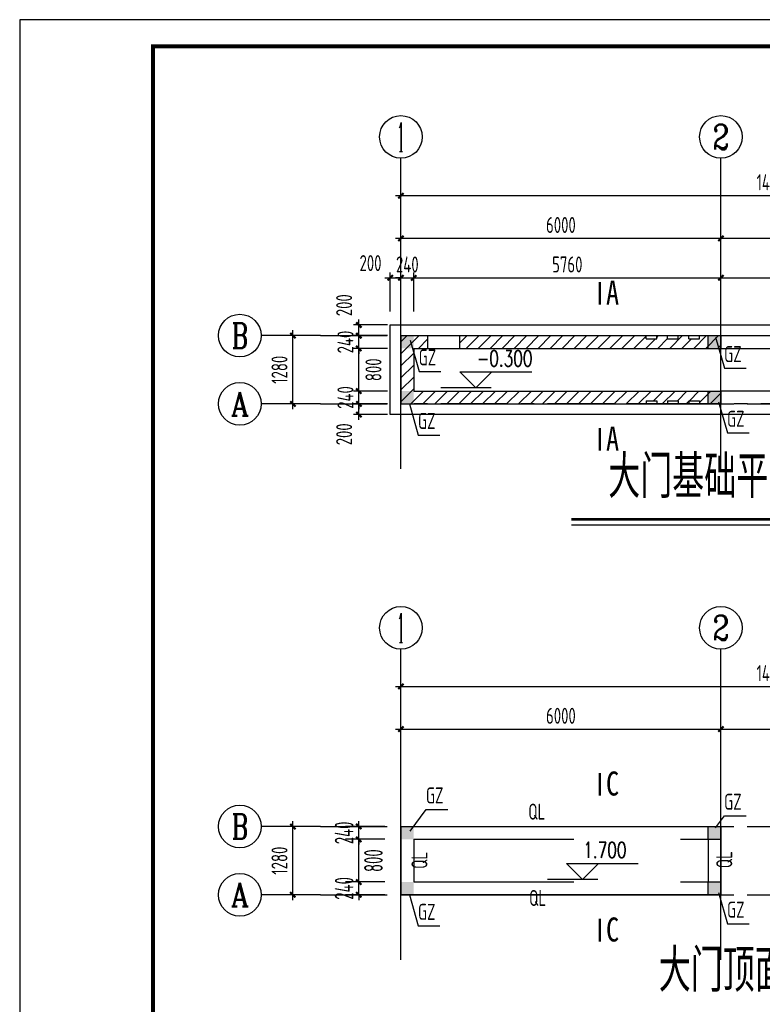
# Model space of a CAD drawing. Extents: x 4550910 to 19796140, y 148416 to 4611575.
# Tile 9 of 49: x 9731311 to 9745237, y 2015835 to 2034292. Entities that reach past the tile are written whole.
import ezdxf
from ezdxf.enums import TextEntityAlignment as Align

# ---------------------------------------------------------------- set-up
doc = ezdxf.new("R2010")
doc.units = 0
doc.header["$LTSCALE"] = 1000
for name, pattern in [('3', [5, 3, -2]), ('CENTER', [2, 1.25, -0.25, 0.25, -0.25]), ('DOTE', [2.42, 2, -0.2, 0.02, -0.2])]:
    doc.linetypes.add(name, pattern=pattern)
doc.layers.get('0').update_dxf_attribs({"linetype": 'CONTINUOUS'})
doc.layers.get('Defpoints').update_dxf_attribs({"linetype": 'CONTINUOUS'})
for name, color, linetype in [('AXIS', 8, 'CENTER'), ('AXIS_DIM', 3, 'CONTINUOUS'), ('DIM_ELEV', 3, 'CONTINUOUS'), ('DOTE', 8, 'DOTE'), ('NUM', 7, 'CONTINUOUS'), ('PUB_DIM', 94, 'CONTINUOUS'), ('PUB_TEXT', 7, 'CONTINUOUS'), ('TEXT', 7, 'CONTINUOUS'), ('THIN', 7, 'CONTINUOUS'), ('WALL', 2, 'CONTINUOUS'), ('图框', 7, 'CONTINUOUS'), ('梁虚线', 134, '3')]:
    doc.layers.add(name, color=color, linetype=linetype)
doc.styles.add('_TCH_AXIS', font='COMPLEX', dxfattribs={"bigfont": 'GBCBIG'})
doc.styles.add('_TCH_DIM', font='SIMPLEX', dxfattribs={"bigfont": 'GBCBIG'})
doc.styles.add('DIM_FONT', font='tssdeng2.shx', dxfattribs={"width": 0.6, "bigfont": 'hztxt.shx'})
doc.styles.add('TSSD_Dimension', font='Tssdeng.shx', dxfattribs={"width": 0.7, "bigfont": 'hztxt.shx'})
doc.styles.add('TSSD_Label', font='Tssdeng.shx', dxfattribs={"width": 0.7, "bigfont": 'hztxt.shx'})
doc.styles.add('TSSD_Norm', font='Tssdeng.shx', dxfattribs={"bigfont": 'hztxt.shx'})
doc.styles.add('宋体', font='SimSun.ttf')
doc.dimstyles.new('_TCH_ARCH&&100', dxfattribs={"dimtxt": 350, "dimasz": 100, "dimexe": 250, "dimexo": 300, "dimgap": 100, "dimtad": 1, "dimdec": 0, "dimzin": 0, "dimdsep": 46, "dimtxsty": 'DIM_FONT', "dimblk": 'ARCHTICK', "dimcen": 0.09, "dimclrt": 7, "dimazin": 2, "dimtfac": 1, "dimtdec": 0, "dimtix": 1, "dimtmove": 2, "dimatfit": 3, "dimfxl": 0, "dimtolj": 1, "dimtzin": 0, "dimarcsym": 0})
doc.dimstyles.new('TSSD_100_100', dxfattribs={"dimtxt": 300, "dimasz": 100, "dimexe": 100, "dimexo": 250, "dimgap": 100, "dimtad": 1, "dimdec": 0, "dimzin": 0, "dimdsep": 46, "dimtxsty": 'TSSD_Dimension', "dimblk": 'ARCHTICK', "dimcen": 0, "dimdle": 100, "dimclrt": 7, "dimadec": 0, "dimazin": 0, "dimtfac": 1, "dimtdec": 0, "dimtix": 1, "dimtmove": 2, "dimatfit": 3, "dimfxl": 0, "dimtolj": 1, "dimtzin": 0, "dimarcsym": 0})

# ---------------------------------------------------------------- blocks, each defined once
blk = doc.blocks.new('_ArchTick')
at = {"color": 0, "linetype": 'ByBlock', "const_width": 0.4}
blk.add_lwpolyline([(-0.5, -0.5), (0.5, 0.5)], dxfattribs=at)
blk = doc.blocks.new('*D447')
at = {"layer": 'AXIS_DIM', "color": 0, "lineweight": -2, "transparency": 16777216}
for p, q in [((9738460, 2029620), (9738460, 2030294)), ((9744460, 2029620), (9744460, 2030294)), ((9738360, 2030194), (9744560, 2030194))]:
    blk.add_line(p, q, dxfattribs=at)
at = {"layer": 'Defpoints', "color": 0, "transparency": 16777216}
for p in [(9744460, 2030194), (9738460, 2029370), (9744460, 2029370)]:
    blk.add_point(p, dxfattribs=at)
at = {"layer": 'AXIS_DIM', "color": 0, "lineweight": -2, "transparency": 16777216, "xscale": 100, "yscale": 100, "zscale": 100, "rotation": 180}
blk.add_blockref('_ArchTick', (9738460, 2030194), dxfattribs=at)
at = {"layer": 'AXIS_DIM', "color": 0, "lineweight": -2, "transparency": 16777216, "xscale": 100, "yscale": 100, "zscale": 100}
blk.add_blockref('_ArchTick', (9744460, 2030194), dxfattribs=at)
at = {"layer": 'AXIS_DIM', "color": 7, "transparency": 16777216, "insert": (9741460, 2030444), "char_height": 300, "attachment_point": 5, "style": 'TSSD_Dimension'}
blk.add_mtext('\\A1;6000', dxfattribs=at)
blk = doc.blocks.new('*D448')
at = {"layer": 'AXIS_DIM', "color": 0, "lineweight": -2, "transparency": 16777216}
for p, q in [((9744460, 2029620), (9744460, 2030294)), ((9751460, 2029620), (9751460, 2030294)), ((9744360, 2030194), (9751560, 2030194))]:
    blk.add_line(p, q, dxfattribs=at)
at = {"layer": 'Defpoints', "color": 0, "transparency": 16777216}
for p in [(9751460, 2030194), (9744460, 2029370), (9751460, 2029370)]:
    blk.add_point(p, dxfattribs=at)
at = {"layer": 'AXIS_DIM', "color": 0, "lineweight": -2, "transparency": 16777216, "xscale": 100, "yscale": 100, "zscale": 100, "rotation": 180}
blk.add_blockref('_ArchTick', (9744460, 2030194), dxfattribs=at)
at = {"layer": 'AXIS_DIM', "color": 0, "lineweight": -2, "transparency": 16777216, "xscale": 100, "yscale": 100, "zscale": 100}
blk.add_blockref('_ArchTick', (9751460, 2030194), dxfattribs=at)
at = {"layer": 'AXIS_DIM', "color": 7, "transparency": 16777216, "insert": (9747960, 2030444), "char_height": 300, "attachment_point": 5, "style": 'TSSD_Dimension'}
blk.add_mtext('\\A1;7000', dxfattribs=at)
blk = doc.blocks.new('*D394')
at = {"layer": 'AXIS_DIM', "color": 0, "lineweight": -2, "transparency": 16777216}
for p, q in [((9736433, 2026990), (9736433, 2028470)), ((9736701, 2028370), (9736333, 2028370)), ((9736701, 2027090), (9736333, 2027090))]:
    blk.add_line(p, q, dxfattribs=at)
at = {"layer": 'Defpoints', "color": 0, "transparency": 16777216}
for p in [(9736433, 2028370), (9736951, 2028370), (9736951, 2027090)]:
    blk.add_point(p, dxfattribs=at)
at = {"layer": 'AXIS_DIM', "color": 0, "lineweight": -2, "transparency": 16777216, "xscale": 100, "yscale": 100, "zscale": 100}
for p, rotation in [((9736433, 2028370), 90), ((9736433, 2027090), 270)]:
    blk.add_blockref('_ArchTick', p, dxfattribs=dict(at, rotation=rotation))
at = {"layer": 'AXIS_DIM', "color": 7, "transparency": 16777216, "insert": (9736183, 2027730), "char_height": 300, "attachment_point": 5, "rotation": 90, "style": 'TSSD_Dimension'}
blk.add_mtext('\\A1;1280', dxfattribs=at)
blk = doc.blocks.new('*D395')
at = {"layer": 'AXIS_DIM', "color": 0, "lineweight": -2, "transparency": 16777216}
for p, q in [((9738460, 2029620), (9738460, 2031094)), ((9752460, 2029620), (9752460, 2031094)), ((9738360, 2030994), (9752560, 2030994))]:
    blk.add_line(p, q, dxfattribs=at)
at = {"layer": 'Defpoints', "color": 0, "transparency": 16777216}
for p in [(9752460, 2030994), (9738460, 2029370), (9752460, 2029370)]:
    blk.add_point(p, dxfattribs=at)
at = {"layer": 'AXIS_DIM', "color": 0, "lineweight": -2, "transparency": 16777216, "xscale": 100, "yscale": 100, "zscale": 100, "rotation": 180}
blk.add_blockref('_ArchTick', (9738460, 2030994), dxfattribs=at)
at = {"layer": 'AXIS_DIM', "color": 0, "lineweight": -2, "transparency": 16777216, "xscale": 100, "yscale": 100, "zscale": 100}
blk.add_blockref('_ArchTick', (9752460, 2030994), dxfattribs=at)
at = {"layer": 'AXIS_DIM', "color": 7, "transparency": 16777216, "insert": (9745460, 2031244), "char_height": 300, "attachment_point": 5, "style": 'TSSD_Dimension'}
blk.add_mtext('\\A1;14000', dxfattribs=at)
blk = doc.blocks.new('*D371')
at = {"layer": 'AXIS_DIM', "color": 0, "lineweight": -2, "transparency": 16777216}
for p, q in [((9738460, 2020418), (9738460, 2021093)), ((9744460, 2020418), (9744460, 2021093)), ((9738360, 2020993), (9744560, 2020993))]:
    blk.add_line(p, q, dxfattribs=at)
at = {"layer": 'Defpoints', "color": 0, "transparency": 16777216}
for p in [(9744460, 2020993), (9738460, 2020168), (9744460, 2020168)]:
    blk.add_point(p, dxfattribs=at)
at = {"layer": 'AXIS_DIM', "color": 0, "lineweight": -2, "transparency": 16777216, "xscale": 100, "yscale": 100, "zscale": 100, "rotation": 180}
blk.add_blockref('_ArchTick', (9738460, 2020993), dxfattribs=at)
at = {"layer": 'AXIS_DIM', "color": 0, "lineweight": -2, "transparency": 16777216, "xscale": 100, "yscale": 100, "zscale": 100}
blk.add_blockref('_ArchTick', (9744460, 2020993), dxfattribs=at)
at = {"layer": 'AXIS_DIM', "color": 7, "transparency": 16777216, "insert": (9741460, 2021243), "char_height": 300, "attachment_point": 5, "style": 'TSSD_Dimension'}
blk.add_mtext('\\A1;6000', dxfattribs=at)
blk = doc.blocks.new('*D372')
at = {"layer": 'AXIS_DIM', "color": 0, "lineweight": -2, "transparency": 16777216}
for p, q in [((9744460, 2020418), (9744460, 2021093)), ((9751460, 2020418), (9751460, 2021093)), ((9744360, 2020993), (9751560, 2020993))]:
    blk.add_line(p, q, dxfattribs=at)
at = {"layer": 'Defpoints', "color": 0, "transparency": 16777216}
for p in [(9751460, 2020993), (9744460, 2020168), (9751460, 2020168)]:
    blk.add_point(p, dxfattribs=at)
at = {"layer": 'AXIS_DIM', "color": 0, "lineweight": -2, "transparency": 16777216, "xscale": 100, "yscale": 100, "zscale": 100, "rotation": 180}
blk.add_blockref('_ArchTick', (9744460, 2020993), dxfattribs=at)
at = {"layer": 'AXIS_DIM', "color": 0, "lineweight": -2, "transparency": 16777216, "xscale": 100, "yscale": 100, "zscale": 100}
blk.add_blockref('_ArchTick', (9751460, 2020993), dxfattribs=at)
at = {"layer": 'AXIS_DIM', "color": 7, "transparency": 16777216, "insert": (9747960, 2021243), "char_height": 300, "attachment_point": 5, "style": 'TSSD_Dimension'}
blk.add_mtext('\\A1;7000', dxfattribs=at)
blk = doc.blocks.new('*D375')
at = {"layer": 'AXIS_DIM', "color": 0, "lineweight": -2, "transparency": 16777216}
for p, q in [((9736433, 2017788), (9736433, 2019268)), ((9736701, 2019168), (9736333, 2019168)), ((9736701, 2017888), (9736333, 2017888))]:
    blk.add_line(p, q, dxfattribs=at)
at = {"layer": 'Defpoints', "color": 0, "transparency": 16777216}
for p in [(9736433, 2019168), (9736951, 2019168), (9736951, 2017888)]:
    blk.add_point(p, dxfattribs=at)
at = {"layer": 'AXIS_DIM', "color": 0, "lineweight": -2, "transparency": 16777216, "xscale": 100, "yscale": 100, "zscale": 100}
for p, rotation in [((9736433, 2019168), 90), ((9736433, 2017888), 270)]:
    blk.add_blockref('_ArchTick', p, dxfattribs=dict(at, rotation=rotation))
at = {"layer": 'AXIS_DIM', "color": 7, "transparency": 16777216, "insert": (9736183, 2018528), "char_height": 300, "attachment_point": 5, "rotation": 90, "style": 'TSSD_Dimension'}
blk.add_mtext('\\A1;1280', dxfattribs=at)
blk = doc.blocks.new('*D376')
at = {"layer": 'AXIS_DIM', "color": 0, "lineweight": -2, "transparency": 16777216}
for p, q in [((9738460, 2020418), (9738460, 2021893)), ((9752460, 2020418), (9752460, 2021893)), ((9738360, 2021793), (9752560, 2021793))]:
    blk.add_line(p, q, dxfattribs=at)
at = {"layer": 'Defpoints', "color": 0, "transparency": 16777216}
for p in [(9752460, 2021793), (9738460, 2020168), (9752460, 2020168)]:
    blk.add_point(p, dxfattribs=at)
at = {"layer": 'AXIS_DIM', "color": 0, "lineweight": -2, "transparency": 16777216, "xscale": 100, "yscale": 100, "zscale": 100, "rotation": 180}
blk.add_blockref('_ArchTick', (9738460, 2021793), dxfattribs=at)
at = {"layer": 'AXIS_DIM', "color": 0, "lineweight": -2, "transparency": 16777216, "xscale": 100, "yscale": 100, "zscale": 100}
blk.add_blockref('_ArchTick', (9752460, 2021793), dxfattribs=at)
at = {"layer": 'AXIS_DIM', "color": 7, "transparency": 16777216, "insert": (9745460, 2022043), "char_height": 300, "attachment_point": 5, "style": 'TSSD_Dimension'}
blk.add_mtext('\\A1;14000', dxfattribs=at)
blk = doc.blocks.new('*D377')
at = {"layer": 'Defpoints', "color": 0, "linetype": 'Continuous', "transparency": 16777216}
for p in [(9737670, 2018128), (9738460, 2018128), (9738460, 2017888)]:
    blk.add_point(p, dxfattribs=at)
at = {"layer": 'PUB_DIM', "color": 0, "linetype": 'Continuous', "lineweight": -2, "transparency": 16777216}
for p, q in [((9738160, 2018128), (9737420, 2018128)), ((9737670, 2018128), (9737670, 2018228)), ((9737670, 2017888), (9737670, 2018128)), ((9738160, 2017888), (9737420, 2017888)), ((9737670, 2017888), (9737670, 2017788))]:
    blk.add_line(p, q, dxfattribs=at)
at = {"layer": 'PUB_DIM', "color": 0, "linetype": 'Continuous', "lineweight": -2, "transparency": 16777216, "xscale": 100, "yscale": 100, "zscale": 100}
for p, rotation in [((9737670, 2018128), 270), ((9737670, 2017888), 90)]:
    blk.add_blockref('_ArchTick', p, dxfattribs=dict(at, rotation=rotation))
at = {"layer": 'PUB_DIM', "color": 7, "linetype": 'Continuous', "transparency": 16777216, "insert": (9737395, 2018008), "char_height": 350, "attachment_point": 5, "rotation": 90, "style": 'DIM_FONT'}
blk.add_mtext('\\A1;240', dxfattribs=at)
blk = doc.blocks.new('*D378')
at = {"layer": 'Defpoints', "color": 0, "linetype": 'Continuous', "transparency": 16777216}
for p in [(9737670, 2018928), (9738460, 2018928), (9738460, 2018128)]:
    blk.add_point(p, dxfattribs=at)
at = {"layer": 'PUB_DIM', "color": 0, "linetype": 'Continuous', "lineweight": -2, "transparency": 16777216}
for p, q in [((9738160, 2018928), (9737420, 2018928)), ((9737670, 2018128), (9737670, 2018928)), ((9738160, 2018128), (9737420, 2018128))]:
    blk.add_line(p, q, dxfattribs=at)
at = {"layer": 'PUB_DIM', "color": 0, "linetype": 'Continuous', "lineweight": -2, "transparency": 16777216, "xscale": 100, "yscale": 100, "zscale": 100}
for p, rotation in [((9737670, 2018928), 90), ((9737670, 2018128), 270)]:
    blk.add_blockref('_ArchTick', p, dxfattribs=dict(at, rotation=rotation))
at = {"layer": 'PUB_DIM', "color": 7, "linetype": 'Continuous', "transparency": 16777216, "insert": (9737945, 2018528), "char_height": 350, "attachment_point": 5, "rotation": 90, "style": 'DIM_FONT'}
blk.add_mtext('\\A1;800', dxfattribs=at)
blk = doc.blocks.new('*D379')
at = {"layer": 'Defpoints', "color": 0, "linetype": 'Continuous', "transparency": 16777216}
for p in [(9737670, 2019168), (9738460, 2019168), (9738460, 2018928)]:
    blk.add_point(p, dxfattribs=at)
at = {"layer": 'PUB_DIM', "color": 0, "linetype": 'Continuous', "lineweight": -2, "transparency": 16777216}
for p, q in [((9737670, 2019168), (9737670, 2019268)), ((9738160, 2019168), (9737420, 2019168)), ((9737670, 2018928), (9737670, 2019168)), ((9738160, 2018928), (9737420, 2018928)), ((9737670, 2018928), (9737670, 2018828))]:
    blk.add_line(p, q, dxfattribs=at)
at = {"layer": 'PUB_DIM', "color": 0, "linetype": 'Continuous', "lineweight": -2, "transparency": 16777216, "xscale": 100, "yscale": 100, "zscale": 100}
for p, rotation in [((9737670, 2019168), 270), ((9737670, 2018928), 90)]:
    blk.add_blockref('_ArchTick', p, dxfattribs=dict(at, rotation=rotation))
at = {"layer": 'PUB_DIM', "color": 7, "linetype": 'Continuous', "transparency": 16777216, "insert": (9737395, 2019048), "char_height": 350, "attachment_point": 5, "rotation": 90, "style": 'DIM_FONT'}
blk.add_mtext('\\A1;240', dxfattribs=at)
blk = doc.blocks.new('*D382')
at = {"layer": 'AXIS_DIM', "color": 0, "lineweight": -2, "transparency": 16777216}
for p, q in [((9738260, 2028820), (9738260, 2029554)), ((9738460, 2028820), (9738460, 2029554)), ((9738160, 2029454), (9738560, 2029454))]:
    blk.add_line(p, q, dxfattribs=at)
at = {"layer": 'Defpoints', "color": 0, "transparency": 16777216}
for p in [(9738460, 2029454), (9738260, 2028570), (9738460, 2028570)]:
    blk.add_point(p, dxfattribs=at)
at = {"layer": 'AXIS_DIM', "color": 0, "lineweight": -2, "transparency": 16777216, "xscale": 100, "yscale": 100, "zscale": 100, "rotation": 180}
blk.add_blockref('_ArchTick', (9738260, 2029454), dxfattribs=at)
at = {"layer": 'AXIS_DIM', "color": 0, "lineweight": -2, "transparency": 16777216, "xscale": 100, "yscale": 100, "zscale": 100}
blk.add_blockref('_ArchTick', (9738460, 2029454), dxfattribs=at)
at = {"layer": 'AXIS_DIM', "color": 7, "transparency": 16777216, "insert": (9737890, 2029729), "char_height": 300, "attachment_point": 5, "style": 'TSSD_Dimension'}
blk.add_mtext('\\A1;200', dxfattribs=at)
blk = doc.blocks.new('*D383')
at = {"layer": 'AXIS_DIM', "color": 0, "lineweight": -2, "transparency": 16777216}
for p, q in [((9738460, 2028820), (9738460, 2029554)), ((9738700, 2028820), (9738700, 2029554)), ((9738460, 2029454), (9738360, 2029454)), ((9738460, 2029454), (9738700, 2029454)), ((9738700, 2029454), (9738800, 2029454))]:
    blk.add_line(p, q, dxfattribs=at)
at = {"layer": 'Defpoints', "color": 0, "transparency": 16777216}
for p in [(9738700, 2029454), (9738460, 2028570), (9738700, 2028570)]:
    blk.add_point(p, dxfattribs=at)
at = {"layer": 'AXIS_DIM', "color": 0, "lineweight": -2, "transparency": 16777216, "xscale": 100, "yscale": 100, "zscale": 100}
blk.add_blockref('_ArchTick', (9738460, 2029454), dxfattribs=at)
at = {"layer": 'AXIS_DIM', "color": 0, "lineweight": -2, "transparency": 16777216, "xscale": 100, "yscale": 100, "zscale": 100, "rotation": 180}
blk.add_blockref('_ArchTick', (9738700, 2029454), dxfattribs=at)
at = {"layer": 'AXIS_DIM', "color": 7, "transparency": 16777216, "insert": (9738580, 2029704), "char_height": 300, "attachment_point": 5, "style": 'TSSD_Dimension'}
blk.add_mtext('\\A1;240', dxfattribs=at)
blk = doc.blocks.new('*D384')
at = {"layer": 'AXIS_DIM', "color": 0, "lineweight": -2, "transparency": 16777216}
for p, q in [((9738700, 2028820), (9738700, 2029554)), ((9744460, 2028820), (9744460, 2029554)), ((9738600, 2029454), (9744560, 2029454))]:
    blk.add_line(p, q, dxfattribs=at)
at = {"layer": 'Defpoints', "color": 0, "transparency": 16777216}
for p in [(9744460, 2029454), (9738700, 2028570), (9744460, 2028570)]:
    blk.add_point(p, dxfattribs=at)
at = {"layer": 'AXIS_DIM', "color": 0, "lineweight": -2, "transparency": 16777216, "xscale": 100, "yscale": 100, "zscale": 100, "rotation": 180}
blk.add_blockref('_ArchTick', (9738700, 2029454), dxfattribs=at)
at = {"layer": 'AXIS_DIM', "color": 0, "lineweight": -2, "transparency": 16777216, "xscale": 100, "yscale": 100, "zscale": 100}
blk.add_blockref('_ArchTick', (9744460, 2029454), dxfattribs=at)
at = {"layer": 'AXIS_DIM', "color": 7, "transparency": 16777216, "insert": (9741580, 2029704), "char_height": 300, "attachment_point": 5, "style": 'TSSD_Dimension'}
blk.add_mtext('\\A1;5760', dxfattribs=at)
blk = doc.blocks.new('*D385')
at = {"layer": 'AXIS_DIM', "color": 0, "lineweight": -2, "transparency": 16777216}
for p, q in [((9744460, 2028820), (9744460, 2029554)), ((9751460, 2028820), (9751460, 2029554)), ((9744360, 2029454), (9751560, 2029454))]:
    blk.add_line(p, q, dxfattribs=at)
at = {"layer": 'Defpoints', "color": 0, "transparency": 16777216}
for p in [(9751460, 2029454), (9744460, 2028570), (9751460, 2028570)]:
    blk.add_point(p, dxfattribs=at)
at = {"layer": 'AXIS_DIM', "color": 0, "lineweight": -2, "transparency": 16777216, "xscale": 100, "yscale": 100, "zscale": 100, "rotation": 180}
blk.add_blockref('_ArchTick', (9744460, 2029454), dxfattribs=at)
at = {"layer": 'AXIS_DIM', "color": 0, "lineweight": -2, "transparency": 16777216, "xscale": 100, "yscale": 100, "zscale": 100}
blk.add_blockref('_ArchTick', (9751460, 2029454), dxfattribs=at)
at = {"layer": 'AXIS_DIM', "color": 7, "transparency": 16777216, "insert": (9747960, 2029704), "char_height": 300, "attachment_point": 5, "style": 'TSSD_Dimension'}
blk.add_mtext('\\A1;7000', dxfattribs=at)
blk = doc.blocks.new('*D388')
at = {"layer": 'AXIS_DIM', "color": 0, "lineweight": -2, "transparency": 16777216}
for p, q in [((9737670, 2026790), (9737670, 2027190)), ((9738210, 2027090), (9737570, 2027090)), ((9738210, 2026890), (9737570, 2026890))]:
    blk.add_line(p, q, dxfattribs=at)
at = {"layer": 'Defpoints', "color": 0, "transparency": 16777216}
for p in [(9737670, 2027090), (9738460, 2027090), (9738460, 2026890)]:
    blk.add_point(p, dxfattribs=at)
at = {"layer": 'AXIS_DIM', "color": 0, "lineweight": -2, "transparency": 16777216, "xscale": 100, "yscale": 100, "zscale": 100}
for p, rotation in [((9737670, 2027090), 90), ((9737670, 2026890), 270)]:
    blk.add_blockref('_ArchTick', p, dxfattribs=dict(at, rotation=rotation))
at = {"layer": 'AXIS_DIM', "color": 7, "transparency": 16777216, "insert": (9737395, 2026520), "char_height": 300, "attachment_point": 5, "rotation": 90, "style": 'TSSD_Dimension'}
blk.add_mtext('\\A1;200', dxfattribs=at)
blk = doc.blocks.new('*D389')
at = {"layer": 'AXIS_DIM', "color": 0, "lineweight": -2, "transparency": 16777216}
for p, q in [((9737670, 2027330), (9737670, 2027430)), ((9738210, 2027330), (9737570, 2027330)), ((9737670, 2027090), (9737670, 2027330)), ((9738210, 2027090), (9737570, 2027090)), ((9737670, 2027090), (9737670, 2026990))]:
    blk.add_line(p, q, dxfattribs=at)
at = {"layer": 'Defpoints', "color": 0, "transparency": 16777216}
for p in [(9737670, 2027330), (9738460, 2027330), (9738460, 2027090)]:
    blk.add_point(p, dxfattribs=at)
at = {"layer": 'AXIS_DIM', "color": 0, "lineweight": -2, "transparency": 16777216, "xscale": 100, "yscale": 100, "zscale": 100}
for p, rotation in [((9737670, 2027330), 270), ((9737670, 2027090), 90)]:
    blk.add_blockref('_ArchTick', p, dxfattribs=dict(at, rotation=rotation))
at = {"layer": 'AXIS_DIM', "color": 7, "transparency": 16777216, "insert": (9737420, 2027210), "char_height": 300, "attachment_point": 5, "rotation": 90, "style": 'TSSD_Dimension'}
blk.add_mtext('\\A1;240', dxfattribs=at)
blk = doc.blocks.new('*D390')
at = {"layer": 'AXIS_DIM', "color": 0, "lineweight": -2, "transparency": 16777216}
for p, q in [((9738210, 2028130), (9737570, 2028130)), ((9737670, 2027230), (9737670, 2028230)), ((9738210, 2027330), (9737570, 2027330))]:
    blk.add_line(p, q, dxfattribs=at)
at = {"layer": 'Defpoints', "color": 0, "transparency": 16777216}
for p in [(9737670, 2028130), (9738460, 2028130), (9738460, 2027330)]:
    blk.add_point(p, dxfattribs=at)
at = {"layer": 'AXIS_DIM', "color": 0, "lineweight": -2, "transparency": 16777216, "xscale": 100, "yscale": 100, "zscale": 100}
for p, rotation in [((9737670, 2028130), 90), ((9737670, 2027330), 270)]:
    blk.add_blockref('_ArchTick', p, dxfattribs=dict(at, rotation=rotation))
at = {"layer": 'AXIS_DIM', "color": 7, "transparency": 16777216, "insert": (9737945, 2027730), "char_height": 300, "attachment_point": 5, "rotation": 90, "style": 'TSSD_Dimension'}
blk.add_mtext('\\A1;800', dxfattribs=at)
blk = doc.blocks.new('*D391')
at = {"layer": 'AXIS_DIM', "color": 0, "lineweight": -2, "transparency": 16777216}
for p, q in [((9737670, 2028370), (9737670, 2028470)), ((9738210, 2028370), (9737570, 2028370)), ((9737670, 2028130), (9737670, 2028370)), ((9738210, 2028130), (9737570, 2028130)), ((9737670, 2028130), (9737670, 2028030))]:
    blk.add_line(p, q, dxfattribs=at)
at = {"layer": 'Defpoints', "color": 0, "transparency": 16777216}
for p in [(9737670, 2028370), (9738460, 2028370), (9738460, 2028130)]:
    blk.add_point(p, dxfattribs=at)
at = {"layer": 'AXIS_DIM', "color": 0, "lineweight": -2, "transparency": 16777216, "xscale": 100, "yscale": 100, "zscale": 100}
for p, rotation in [((9737670, 2028370), 270), ((9737670, 2028130), 90)]:
    blk.add_blockref('_ArchTick', p, dxfattribs=dict(at, rotation=rotation))
at = {"layer": 'AXIS_DIM', "color": 7, "transparency": 16777216, "insert": (9737420, 2028250), "char_height": 300, "attachment_point": 5, "rotation": 90, "style": 'TSSD_Dimension'}
blk.add_mtext('\\A1;240', dxfattribs=at)
blk = doc.blocks.new('*D392')
at = {"layer": 'AXIS_DIM', "color": 0, "lineweight": -2, "transparency": 16777216}
for p, q in [((9737670, 2028270), (9737670, 2028670)), ((9738210, 2028570), (9737570, 2028570)), ((9738210, 2028370), (9737570, 2028370))]:
    blk.add_line(p, q, dxfattribs=at)
at = {"layer": 'Defpoints', "color": 0, "transparency": 16777216}
for p in [(9737670, 2028570), (9738460, 2028570), (9738460, 2028370)]:
    blk.add_point(p, dxfattribs=at)
at = {"layer": 'AXIS_DIM', "color": 0, "lineweight": -2, "transparency": 16777216, "xscale": 100, "yscale": 100, "zscale": 100}
for p, rotation in [((9737670, 2028570), 90), ((9737670, 2028370), 270)]:
    blk.add_blockref('_ArchTick', p, dxfattribs=dict(at, rotation=rotation))
at = {"layer": 'AXIS_DIM', "color": 7, "transparency": 16777216, "insert": (9737395, 2028940), "char_height": 300, "attachment_point": 5, "rotation": 90, "style": 'TSSD_Dimension'}
blk.add_mtext('\\A1;200', dxfattribs=at)

msp = doc.modelspace()

# ---------------------------------------------------------------- hatches: boundary and pattern name
at = {"linetype": 'Continuous'}
h = msp.add_hatch(dxfattribs=at)
h.set_pattern_fill('ANSI31', color=256, scale=100)
h.set_pattern_definition([(45, (9579445.04, 1926710.86), (-112.2532, 112.2532), [])])
h.paths.add_polyline_path([(9744460.1, 2028370.1), (9744060.1, 2028370.1), (9744060.1, 2028310.1), (9743860.1, 2028310.1), (9743860.1, 2028370.1), (9743660.1, 2028370.1), (9743660.1, 2028310.1), (9743460.1, 2028310.1), (9743460.1, 2028370.1), (9743260.1, 2028370.1), (9743260.1, 2028310.1), (9743060.1, 2028310.1), (9743060.1, 2028370.1), (9739560.1, 2028370.1), (9739560.1, 2028130.1), (9744460.1, 2028130.1)])
h.paths.add_polyline_path([(9738960.1, 2028370.1), (9738460.1, 2028370.1), (9738460.1, 2027090.1), (9743060.1, 2027090.1), (9743060.1, 2027150.1), (9743260.1, 2027150.1), (9743260.1, 2027090.1), (9743460.1, 2027090.1), (9743460.1, 2027150.1), (9743660.1, 2027150.1), (9743660.1, 2027090.1), (9743860.1, 2027090.1), (9743860.1, 2027150.1), (9744060.1, 2027150.1), (9744060.1, 2027090.1), (9744460.1, 2027090.1), (9744460.1, 2027330.1), (9738700.1, 2027330.1), (9738700.1, 2028130.1), (9738960.1, 2028130.1)])
for points in [[(9738460.1, 2028370.1), (9738700.1, 2028370.1), (9738700.1, 2028130.1), (9738460.1, 2028130.1)], [(9744220.1, 2028370.1), (9744460.1, 2028370.1), (9744460.1, 2028130.1), (9744220.1, 2028130.1)], [(9738460.1, 2027330.1), (9738700.1, 2027330.1), (9738700.1, 2027090.1), (9738460.1, 2027090.1)], [(9744220.1, 2027330.1), (9744460.1, 2027330.1), (9744460.1, 2027090.1), (9744220.1, 2027090.1)], [(9738460.1, 2019168.4), (9738700.1, 2019168.4), (9738700.1, 2018928.4), (9738460.1, 2018928.4)], [(9744220.1, 2019168.4), (9744460.1, 2019168.4), (9744460.1, 2018928.4), (9744220.1, 2018928.4)], [(9738460.1, 2018128.4), (9738700.1, 2018128.4), (9738700.1, 2017888.4), (9738460.1, 2017888.4)], [(9744220.1, 2018128.4), (9744460.1, 2018128.4), (9744460.1, 2017888.4), (9744220.1, 2017888.4)]]:
    msp.add_hatch(color=256).paths.add_polyline_path(points)

# ---------------------------------------------------------------- linework, layer by layer
at = {"color": 2}
for p, q in [((9738460.1, 2028130.1), (9738460.1, 2028370.1)), ((9744220.1, 2028130.1), (9744220.1, 2028370.1)), ((9738460.1, 2027090.1), (9738460.1, 2027330.1)), ((9744220.1, 2027090.1), (9744220.1, 2027330.1)), ((9738460.1, 2018928.4), (9738460.1, 2019168.4)), ((9744220.1, 2018928.4), (9744220.1, 2019168.4)), ((9738460.1, 2017888.4), (9738460.1, 2018128.4)), ((9744220.1, 2017888.4), (9744220.1, 2018128.4))]:
    msp.add_line(p, q, dxfattribs=at)
for p, q in [((9738460.1, 2028130.1), (9738460.1, 2028370.1)), ((9738960.1, 2028370.1), (9738960.1, 2028130.1)), ((9739560.1, 2028370.1), (9739560.1, 2028130.1)), ((9744220.1, 2028130.1), (9744220.1, 2028370.1)), ((9744460.1, 2028130.1), (9751460.2, 2028130.1)), ((9738460.1, 2027090.1), (9738460.1, 2027330.1)), ((9744220.1, 2027090.1), (9744220.1, 2027330.1)), ((9751460.2, 2027330.1), (9744460.1, 2027330.1)), ((9744460.1, 2027090.1), (9742875.5, 2027090.1)), ((9738460.1, 2018928.4), (9738460.1, 2019168.4)), ((9744220.1, 2018928.4), (9744220.1, 2019168.4)), ((9738460.1, 2017888.4), (9738460.1, 2018128.4)), ((9744220.1, 2017888.4), (9744220.1, 2018128.4)), ((9744460.1, 2017888.4), (9742875.5, 2017888.4))]:
    msp.add_line(p, q)
at = {"linetype": 'Continuous'}
for p, q in [((9738633.3, 2028282), (9738800.3, 2027698.3)), ((9744360.2, 2028343.5), (9744527.2, 2027759.8)), ((9744527.2, 2027759.8), (9744934, 2027759.8)), ((9738800.3, 2027698.3), (9739207.1, 2027698.3)), ((9738618.8, 2027090.1), (9738785.9, 2026506.4)), ((9744414.7, 2027130.5), (9744581.8, 2026546.8)), ((9738785.9, 2026506.4), (9739192.6, 2026506.4)), ((9744581.8, 2026546.8), (9744988.5, 2026546.8)), ((9738633.3, 2019080.3), (9738934.8, 2019487)), ((9738934.8, 2019487), (9739341.6, 2019487)), ((9744360.2, 2019141.8), (9744527.2, 2019368.7)), ((9744527.2, 2019368.7), (9744934, 2019368.7)), ((9744414.7, 2017928.8), (9744581.8, 2017345.1)), ((9738618.8, 2017888.4), (9738785.9, 2017304.7)), ((9738785.9, 2017304.7), (9739192.6, 2017304.7)), ((9744581.8, 2017345.1), (9744988.5, 2017345.1))]:
    msp.add_line(p, q, dxfattribs=at)
at = {"color": 0, "const_width": 45}
for points in [[(9742189.9, 2029375.6), (9742189.9, 2028948.2)], [(9742190.5, 2026639.2), (9742190.5, 2026211.8)], [(9742189.9, 2020173.9), (9742189.9, 2019746.5)], [(9742190.5, 2017437.5), (9742190.5, 2017010.1)]]:
    msp.add_lwpolyline(points, dxfattribs=at)
at = {"linetype": 'Continuous'}
for points in [[(9738260.1, 2028570.1), (9752660, 2028570.1), (9752660, 2026890.1), (9738260.1, 2026890.1)], [(9738460.1, 2019168.4), (9744460.1, 2019168.4), (9744460.1, 2017888.4), (9738460.1, 2017888.4)]]:
    msp.add_lwpolyline(points, close=True, dxfattribs=at)
at = {"layer": 'AXIS'}
for p, q in [((9736951.1, 2028370.1), (9754220, 2028370.1)), ((9736951.1, 2027090.1), (9754220, 2027090.1)), ((9736951.1, 2019168.4), (9754220, 2019168.4)), ((9736951.1, 2017888.4), (9754220, 2017888.4))]:
    msp.add_line(p, q, dxfattribs=at)
msp.add_lwpolyline([(9738460.1, 2028370.1), (9752460, 2028370.1), (9752460, 2027090.1), (9738460.1, 2027090.1)], close=True, dxfattribs=at)
at = {"layer": 'AXIS_DIM'}
for p, q in [((9738460.1, 2029370.1), (9738460.1, 2031694.4)), ((9744460.1, 2029370.1), (9744460.1, 2031694.4)), ((9736951.1, 2028370.1), (9735840.5, 2028370.1)), ((9736951.1, 2027090.1), (9735840.5, 2027090.1)), ((9738460.1, 2020168.4), (9738460.1, 2022492.7)), ((9744460.1, 2020168.4), (9744460.1, 2022492.7)), ((9736951.1, 2019168.4), (9735840.5, 2019168.4)), ((9736951.1, 2017888.4), (9735840.5, 2017888.4))]:
    msp.add_line(p, q, dxfattribs=at)
for centre in [(9738460.1, 2032094.4), (9744460.1, 2032094.4), (9735440.5, 2028370.1), (9735440.5, 2027090.1), (9738460.1, 2022892.7), (9744460.1, 2022892.7), (9735440.5, 2019168.4), (9735440.5, 2017888.4)]:
    msp.add_circle(centre, 400, dxfattribs=at)
at = {"layer": 'DIM_ELEV'}
for p, q in [((9739865.9, 2027388.3), (9739565.9, 2027688.3)), ((9739565.9, 2027688.3), (9740912.4, 2027688.3)), ((9739865.9, 2027388.3), (9740165.9, 2027688.3)), ((9740154.8, 2027388.3), (9739209.5, 2027388.3)), ((9741862.6, 2018174.5), (9741562.6, 2018474.5)), ((9741562.6, 2018474.5), (9742909.1, 2018474.5)), ((9741862.6, 2018174.5), (9742162.6, 2018474.5)), ((9742151.5, 2018174.5), (9741206.2, 2018174.5))]:
    msp.add_line(p, q, dxfattribs=at)
at = {"layer": 'DOTE', "ltscale": 1000}
for p, q in [((9738460.1, 2025870.1), (9738460.1, 2029370.1)), ((9744460.1, 2025870.1), (9744460.1, 2029370.1)), ((9738460.1, 2016668.4), (9738460.1, 2020168.4)), ((9744460.1, 2016668.4), (9744460.1, 2020168.4))]:
    msp.add_line(p, q, dxfattribs=at)
at = {"layer": 'NUM', "const_width": 50}
msp.add_lwpolyline([(9741657.3, 2024925.5), (9750021.6, 2024925.5)], dxfattribs=at)
at = {"layer": 'NUM'}
msp.add_lwpolyline([(9741657.3, 2024825.5), (9750021.6, 2024825.5)], dxfattribs=at)
at = {"layer": 'WALL'}
for p, q in [((9738460.1, 2028370.1), (9744460.1, 2028370.1)), ((9738460.1, 2028370.1), (9738460.1, 2027090.1)), ((9743060.1, 2028310.1), (9743060.1, 2028370.1)), ((9743060.1, 2028310.1), (9743260.1, 2028310.1)), ((9743260.1, 2028310.1), (9743260.1, 2028370.1)), ((9743460.1, 2028310.1), (9743460.1, 2028370.1)), ((9743460.1, 2028310.1), (9743660.1, 2028310.1)), ((9743660.1, 2028310.1), (9743660.1, 2028370.1)), ((9743860.1, 2028310.1), (9743860.1, 2028370.1)), ((9743860.1, 2028310.1), (9744060.1, 2028310.1)), ((9744060.1, 2028310.1), (9744060.1, 2028370.1)), ((9744460.1, 2028370.1), (9744460.1, 2028130.1)), ((9738700.1, 2028130.1), (9744460.1, 2028130.1)), ((9738700.1, 2028130.1), (9738700.1, 2027330.1)), ((9738700.1, 2027330.1), (9744460.1, 2027330.1)), ((9743060.1, 2027150.1), (9743260.1, 2027150.1)), ((9743060.1, 2027150.1), (9743060.1, 2027090.1)), ((9743260.1, 2027150.1), (9743260.1, 2027090.1)), ((9743460.1, 2027150.1), (9743660.1, 2027150.1)), ((9743460.1, 2027150.1), (9743460.1, 2027090.1)), ((9743660.1, 2027150.1), (9743660.1, 2027090.1)), ((9743860.1, 2027150.1), (9744060.1, 2027150.1)), ((9743860.1, 2027150.1), (9743860.1, 2027090.1)), ((9744060.1, 2027150.1), (9744060.1, 2027090.1)), ((9744460.1, 2027330.1), (9744460.1, 2027090.1)), ((9738460.1, 2027090.1), (9744460.1, 2027090.1)), ((9738460.1, 2019168.4), (9744460.1, 2019168.4)), ((9738460.1, 2019168.4), (9738460.1, 2017888.4)), ((9744460.1, 2019168.4), (9744460.1, 2018928.4)), ((9744460.1, 2018128.4), (9744460.1, 2017888.4)), ((9738460.1, 2017888.4), (9744460.1, 2017888.4))]:
    msp.add_line(p, q, dxfattribs=at)
at = {"layer": '图框', "color": 4}
msp.add_lwpolyline([(9773311.3, 2034292.3), (9731311.3, 2034292.3), (9731311.3, 2004592.3), (9773311.3, 2004592.3)], close=True, dxfattribs=at)
at = {"layer": '图框', "color": 4, "const_width": 80}
msp.add_lwpolyline([(9733811.3, 2005092.3), (9772811.3, 2005092.3), (9772811.3, 2033792.3), (9733811.3, 2033792.3)], close=True, dxfattribs=at)
at = {"layer": '梁虚线'}
for p, q in [((9738700.1, 2018928.4), (9744460.1, 2018928.4)), ((9738700.1, 2018928.4), (9738700.1, 2018128.4)), ((9744220.1, 2018928.4), (9744220.1, 2018128.4)), ((9738700.1, 2018128.4), (9744460.1, 2018128.4))]:
    msp.add_line(p, q, dxfattribs=at)

# ---------------------------------------------------------------- texts
at = {"layer": 'AXIS_DIM', "style": '_TCH_AXIS'}
for s, height, width, p, p2 in [('1', 544.8, 0.555556, (9738395.3, 2031822), (9738525, 2031822)), ('B', 465.9, 0.823529, (9735285.2, 2028137.1), (9735595.8, 2028137.1)), ('A', 445.4, 0.888889, (9735270.8, 2026867.4), (9735610.2, 2026867.4)), ('1', 544.8, 0.555556, (9738395.3, 2022620.3), (9738525, 2022620.3)), ('B', 465.9, 0.823529, (9735285.2, 2018935.4), (9735595.8, 2018935.4)), ('A', 445.4, 0.888889, (9735270.8, 2017665.6), (9735610.2, 2017665.6))]:
    msp.add_text(s, height=height, dxfattribs=dict(at, width=width)).set_placement(p, p2, align=Align.FIT)
for p, p2 in [((9744304.8, 2031861.4), (9744615.4, 2031861.4)), ((9744304.8, 2022659.7), (9744615.4, 2022659.7))]:
    msp.add_text('2', height=465.9, dxfattribs=at).set_placement(p, p2, align=Align.FIT)
at = {"layer": 'NUM', "style": 'TSSD_Norm', "width": 0.75}
for s, p in [('大门基础平面布置图', (9742347.4, 2025085.5)), ('大门顶面结构平面图', (9743294.4, 2015829))]:
    msp.add_text(s, height=800, dxfattribs=at).set_placement(p, align=Align.BOTTOM_LEFT)
at = {"layer": 'PUB_TEXT', "style": '_TCH_DIM', "width": 0.705882}
for s, p in [('-0.300', (9739882.4, 2027793.3)), ('1.700', (9741879.1, 2018579.5))]:
    msp.add_text(s, height=297.5, dxfattribs=at).set_placement(p)
at = {"layer": 'TEXT', "style": '宋体', "width": 0.8}
for s, p in [('A', (9742305.9, 2028950.8)), ('A', (9742306.5, 2026214.4)), ('C', (9742305.9, 2019749.1)), ('C', (9742306.5, 2017012.7))]:
    msp.add_text(s, height=450, dxfattribs=at).set_placement(p)
at = {"layer": 'THIN', "style": 'TSSD_Label', "width": 0.7}
for s, p in [('GZ', (9739123, 2027722)), ('GZ', (9744849.9, 2027783.4)), ('GZ', (9744904.5, 2026570.5)), ('GZ', (9739108.6, 2026530)), ('GZ', (9739257.5, 2019510.7)), ('GZ', (9744849.9, 2019392.4)), ('QL', (9741167.3, 2019207)), ('QL', (9741183.5, 2017588.5)), ('GZ', (9744904.5, 2017368.8)), ('GZ', (9739108.6, 2017328.3))]:
    msp.add_text(s, height=300, dxfattribs=at).set_placement(p, align=Align.BOTTOM_RIGHT)
for p in [(9739047, 2018693.5), (9744763.4, 2018705.8)]:
    msp.add_text('QL', height=300, rotation=90, dxfattribs=at).set_placement(p, align=Align.BOTTOM_RIGHT)

# ---------------------------------------------------------------- dimensions: what is measured, and where the dimension line sits
at = {"layer": 'AXIS_DIM'}
for p1, p2, distance, picture, middle in [((9738460.1, 2029370.1), (9752460.1, 2029370.1), 1624.3, '*D395', (9745460.1, 2031244.4)), ((9738460.1, 2029370.1), (9744460.1, 2029370.1), 824.3, '*D447', (9741460.1, 2030444.4)), ((9744460.1, 2029370.1), (9751460.1, 2029370.1), 824.3, '*D448', (9747960.1, 2030444.4)), ((9738460.1, 2028570.1), (9738700.1, 2028570.1), 883.5, '*D383', (9738580.1, 2029703.7)), ((9738700.1, 2028570.1), (9744460.1, 2028570.1), 883.5, '*D384', (9741580.1, 2029703.7)), ((9744460.1, 2028570.1), (9751460.1, 2028570.1), 883.5, '*D385', (9747960.1, 2029703.7)), ((9736951.1, 2027090.1), (9736951.1, 2028370.1), 517.7, '*D394', (9736183.5, 2027730.1)), ((9738460.1, 2028130.1), (9738460.1, 2028370.1), 789.7, '*D391', (9737420.4, 2028250.1)), ((9738460.1, 2027090.1), (9738460.1, 2027330.1), 789.7, '*D389', (9737420.4, 2027210.1)), ((9738460.1, 2020168.4), (9752460.1, 2020168.4), 1624.3, '*D376', (9745460.1, 2022042.7)), ((9738460.1, 2020168.4), (9744460.1, 2020168.4), 824.3, '*D371', (9741460.1, 2021242.7)), ((9744460.1, 2020168.4), (9751460.1, 2020168.4), 824.3, '*D372', (9747960.1, 2021242.7)), ((9736951.1, 2017888.4), (9736951.1, 2019168.4), 517.7, '*D375', (9736183.5, 2018528.4))]:
    dim = msp.add_aligned_dim(p1=p1, p2=p2, distance=distance, dimstyle='TSSD_100_100', dxfattribs=at)
    dim.commit()
    dim.dimension.update_dxf_attribs({"geometry": picture, "text_midpoint": middle})
for base, p1, p2, angle, picture, middle in [((9738460.1, 2029453.7), (9738260.1, 2028570.1), (9738460.1, 2028570.1), 0, '*D382', (9737890.1, 2029728.7)), ((9737670.4, 2028570.1), (9738460.1, 2028370.1), (9738460.1, 2028570.1), 90, '*D392', (9737395.4, 2028940.1)), ((9737670.4, 2028130.1), (9738460.1, 2027330.1), (9738460.1, 2028130.1), 90, '*D390', (9737945.4, 2027730.1)), ((9737670.4, 2027090.1), (9738460.1, 2026890.1), (9738460.1, 2027090.1), 90, '*D388', (9737395.4, 2026520.1))]:
    dim = msp.add_linear_dim(base=base, p1=p1, p2=p2, angle=angle, dimstyle='TSSD_100_100', dxfattribs=at)
    dim.commit()
    dim.dimension.update_dxf_attribs({"geometry": picture, "text_midpoint": middle, "dimtype": 129})
at = {"layer": 'PUB_DIM', "linetype": 'Continuous'}
for p1, p2, picture, middle in [((9738460.1, 2018928.4), (9738460.1, 2019168.4), '*D379', (9737395.4, 2019048.4)), ((9738460.1, 2017888.4), (9738460.1, 2018128.4), '*D377', (9737395.4, 2018008.4))]:
    dim = msp.add_aligned_dim(p1=p1, p2=p2, distance=789.7, dimstyle='_TCH_ARCH&&100', dxfattribs=at)
    dim.commit()
    dim.dimension.update_dxf_attribs({"geometry": picture, "text_midpoint": middle})
dim = msp.add_linear_dim(base=(9737670.4, 2018928.4), p1=(9738460.1, 2018128.4), p2=(9738460.1, 2018928.4), angle=90, dimstyle='_TCH_ARCH&&100', dxfattribs=at)
dim.commit()
dim.dimension.update_dxf_attribs({"geometry": '*D378', "text_midpoint": (9737945.4, 2018528.4), "dimtype": 129})

doc.saveas('drawing.dxf')
